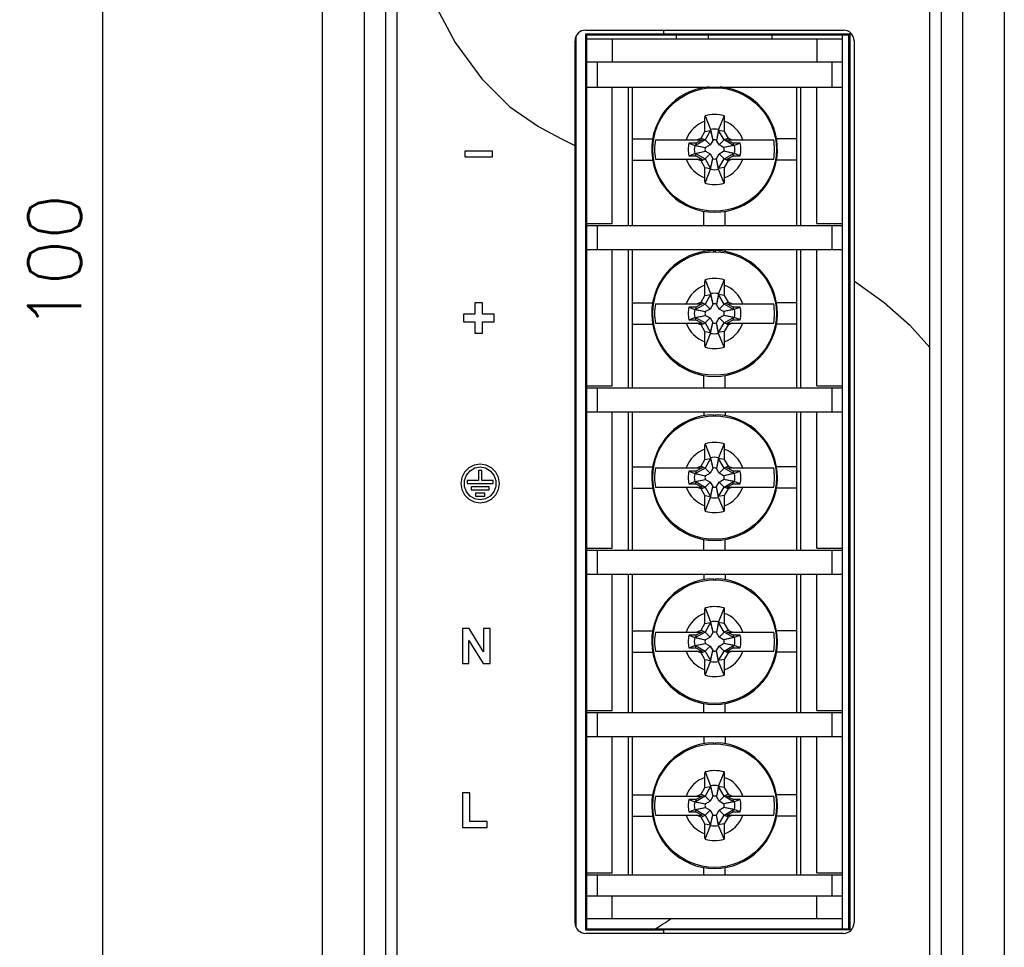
# Model space of a CAD drawing. Header units: millimetres. Extents: x 4204 to 4443, y -6141 to -6027.
# Tile 2 of 9: x 4204 to 4250, y -6109 to -6066. Entities that reach past the tile are written whole.
import ezdxf

# ---------------------------------------------------------------- set-up
doc = ezdxf.new("R2010")
doc.units = ezdxf.units.MM
doc.layers.add('02___PRT_ALL_AXES', color=7, linetype='Continuous')
doc.styles.get("Standard").update_dxf_attribs({"font": 'romans.shx'})
doc.dimstyles.new('1', dxfattribs={"dimtxt": 2.5, "dimasz": 2.5, "dimexe": 1, "dimexo": 1, "dimgap": 1, "dimtad": 1, "dimdec": 1, "dimzin": 1, "dimdsep": 46, "dimtxsty": 'Standard', "dimcen": -0.8, "dimclrt": 256, "dimadec": 0, "dimazin": 0, "dimtm": 1e-09, "dimtfac": 0.5, "dimtdec": 1, "dimtmove": 0, "dimatfit": 3, "dimfxl": 1, "dimlwd": -1, "dimarcsym": 0})

# ---------------------------------------------------------------- blocks, each defined once
blk = doc.blocks.new('*D66')
at = {"color": 0, "lineweight": -2}
for p, q in [((4233.493, -6027.019), (4206.768, -6027.019)), ((4233.493, -6127.004), (4206.768, -6127.004))]:
    blk.add_line(p, q, dxfattribs=at)
at = {"color": 0}
blk.add_line((4207.768, -6029.519), (4207.768, -6124.504), dxfattribs=at)
for points in [[(4207.351, -6029.519), (4208.184, -6029.519), (4207.768, -6027.019)], [(4207.351, -6124.504), (4208.184, -6124.504), (4207.768, -6127.004)]]:
    blk.add_solid(points, dxfattribs=at)
at = {"layer": 'Defpoints', "color": 0}
for p in [(4234.493, -6027.019), (4207.768, -6127.004), (4234.493, -6127.004)]:
    blk.add_point(p, dxfattribs=at)
at = {"insert": (4205.518, -6077.012), "char_height": 2.5, "attachment_point": 5, "rotation": 90}
blk.add_mtext('100', dxfattribs=at)

msp = doc.modelspace()

# ---------------------------------------------------------------- linework, layer by layer
at = {"color": 7, "linetype": 'Continuous'}
for p, q in [((4218.093, -6122.648), (4218.093, -6031.432)), ((4250.093, -6031.351), (4250.093, -6122.592)), ((4220.058, -6122.222), (4220.058, -6031.801)), ((4248.128, -6031.801), (4248.128, -6122.222)), ((4221.043, -6035.352), (4221.043, -6118.672)), ((4221.593, -6118.43), (4221.593, -6035.494)), ((4246.593, -6118.43), (4246.593, -6035.494)), ((4247.138, -6118.672), (4247.138, -6035.352)), ((4230.435, -6066.303), (4230.435, -6108.341)), ((4234.093, -6066.304), (4230.435, -6066.303)), ((4230.435, -6066.303), (4230.455, -6066.313)), ((4234.093, -6066.112), (4234.093, -6066.304)), ((4242.854, -6066.301), (4234.093, -6066.304)), ((4242.854, -6066.301), (4242.793, -6066.332)), ((4242.854, -6108.342), (4242.854, -6066.301)), ((4229.943, -6108.012), (4229.943, -6066.612)), ((4229.988, -6066.445), (4229.988, -6108.206)), ((4230.455, -6066.313), (4230.455, -6066.332)), ((4230.455, -6066.313), (4230.493, -6066.313)), ((4230.493, -6108.312), (4230.493, -6066.332)), ((4230.493, -6066.332), (4242.793, -6066.332)), ((4242.493, -6066.532), (4230.493, -6066.532)), ((4231.693, -6066.532), (4231.693, -6067.592)), ((4234.693, -6066.332), (4234.693, -6066.532)), ((4236.193, -6066.332), (4236.193, -6066.532)), ((4239.193, -6066.532), (4239.193, -6066.332)), ((4241.293, -6066.532), (4241.293, -6067.592)), ((4242.493, -6108.312), (4242.493, -6066.332)), ((4242.793, -6108.312), (4242.793, -6066.332)), ((4243.043, -6066.612), (4243.043, -6108.012)), ((4230.493, -6067.592), (4242.493, -6067.592)), ((4230.993, -6068.782), (4230.993, -6067.592)), ((4241.993, -6067.592), (4241.993, -6068.782)), ((4230.493, -6068.782), (4242.493, -6068.782)), ((4231.693, -6075.182), (4231.693, -6068.782)), ((4232.443, -6068.782), (4232.443, -6075.282)), ((4232.643, -6075.282), (4232.643, -6068.782)), ((4235.993, -6068.782), (4235.993, -6068.805)), ((4236.443, -6068.782), (4236.443, -6068.816)), ((4236.543, -6068.816), (4236.543, -6068.782)), ((4236.993, -6068.782), (4236.993, -6068.805)), ((4240.343, -6068.782), (4240.343, -6075.282)), ((4240.543, -6075.282), (4240.543, -6068.782)), ((4241.293, -6075.182), (4241.293, -6068.782)), ((4236.043, -6070.864), (4236.043, -6070.386)), ((4236.046, -6070.132), (4236.308, -6070.78)), ((4236.94, -6070.132), (4236.678, -6070.78)), ((4236.943, -6070.386), (4236.943, -6070.864)), ((4235.862, -6071.178), (4236.043, -6070.864)), ((4236.043, -6070.864), (4236.308, -6070.817)), ((4236.308, -6070.817), (4236.048, -6071.267)), ((4236.308, -6070.78), (4236.308, -6070.817)), ((4236.308, -6070.78), (4236.405, -6071.27)), ((4236.308, -6070.817), (4236.405, -6071.288)), ((4236.678, -6070.78), (4236.581, -6071.27)), ((4236.678, -6070.817), (4236.581, -6071.288)), ((4236.678, -6070.817), (4236.678, -6070.78)), ((4236.943, -6070.864), (4236.678, -6070.817)), ((4236.938, -6071.267), (4236.678, -6070.817)), ((4236.943, -6070.864), (4237.124, -6071.178)), ((4232.643, -6071.212), (4233.588, -6071.212)), ((4233.715, -6071.262), (4235.912, -6071.262)), ((4236.048, -6071.267), (4235.598, -6071.527)), ((4235.912, -6071.262), (4235.618, -6071.418)), ((4235.645, -6071.262), (4235.862, -6071.178)), ((4235.862, -6071.178), (4236.048, -6071.267)), ((4236.048, -6071.267), (4236.282, -6071.501)), ((4236.405, -6071.288), (4236.282, -6071.501)), ((4236.405, -6071.27), (4236.405, -6071.288)), ((4236.581, -6071.288), (4236.581, -6071.27)), ((4236.704, -6071.501), (4236.581, -6071.288)), ((4236.938, -6071.267), (4236.704, -6071.501)), ((4237.124, -6071.178), (4236.938, -6071.267)), ((4237.388, -6071.527), (4236.938, -6071.267)), ((4237.074, -6071.262), (4239.271, -6071.262)), ((4237.368, -6071.418), (4237.074, -6071.262)), ((4237.124, -6071.178), (4237.34, -6071.262)), ((4240.343, -6071.212), (4239.398, -6071.212)), ((4224.77, -6071.794), (4224.77, -6072.058)), ((4226.075, -6071.794), (4224.77, -6071.794)), ((4226.075, -6072.058), (4226.075, -6071.794)), ((4229.943, -6071.534), (4229.935, -6071.53)), ((4235.618, -6071.418), (4235.291, -6071.418)), ((4235.291, -6071.418), (4235.561, -6071.527)), ((4235.598, -6071.527), (4235.561, -6071.527)), ((4235.561, -6071.527), (4236.052, -6071.624)), ((4235.561, -6071.897), (4236.052, -6071.799)), ((4235.618, -6071.418), (4235.598, -6071.527)), ((4235.598, -6071.527), (4236.069, -6071.624)), ((4235.598, -6071.897), (4236.069, -6071.799)), ((4236.069, -6071.624), (4236.052, -6071.624)), ((4236.052, -6071.799), (4236.069, -6071.799)), ((4236.282, -6071.501), (4236.069, -6071.624)), ((4236.069, -6071.799), (4236.282, -6071.922)), ((4236.917, -6071.624), (4236.704, -6071.501)), ((4236.704, -6071.922), (4236.917, -6071.799)), ((4237.388, -6071.527), (4236.917, -6071.624)), ((4236.934, -6071.624), (4236.917, -6071.624)), ((4236.917, -6071.799), (4236.934, -6071.799)), ((4237.388, -6071.897), (4236.917, -6071.799)), ((4237.425, -6071.527), (4236.934, -6071.624)), ((4237.425, -6071.897), (4236.934, -6071.799)), ((4237.695, -6071.418), (4237.368, -6071.418)), ((4237.368, -6071.418), (4237.388, -6071.527)), ((4237.425, -6071.527), (4237.388, -6071.527)), ((4237.695, -6071.418), (4237.425, -6071.527)), ((4224.77, -6072.058), (4226.075, -6072.058)), ((4232.643, -6072.212), (4233.587, -6072.212)), ((4233.715, -6072.162), (4235.912, -6072.162)), ((4235.291, -6072.006), (4235.561, -6071.897)), ((4235.291, -6072.006), (4235.618, -6072.006)), ((4235.561, -6071.897), (4235.598, -6071.897)), ((4235.618, -6072.006), (4235.598, -6071.897)), ((4235.598, -6071.897), (4236.048, -6072.157)), ((4235.618, -6072.006), (4235.912, -6072.162)), ((4235.862, -6072.246), (4235.645, -6072.162)), ((4235.862, -6072.246), (4236.048, -6072.157)), ((4236.043, -6072.559), (4235.862, -6072.246)), ((4236.048, -6072.157), (4236.282, -6071.922)), ((4236.048, -6072.157), (4236.308, -6072.607)), ((4236.282, -6071.922), (4236.405, -6072.136)), ((4236.308, -6072.607), (4236.405, -6072.136)), ((4236.308, -6072.644), (4236.405, -6072.153)), ((4236.405, -6072.136), (4236.405, -6072.153)), ((4236.581, -6072.136), (4236.704, -6071.922)), ((4236.581, -6072.153), (4236.581, -6072.136)), ((4236.678, -6072.607), (4236.581, -6072.136)), ((4236.678, -6072.644), (4236.581, -6072.153)), ((4236.678, -6072.607), (4236.938, -6072.157)), ((4236.938, -6072.157), (4236.704, -6071.922)), ((4236.938, -6072.157), (4237.388, -6071.897)), ((4237.124, -6072.246), (4236.938, -6072.157)), ((4237.124, -6072.246), (4236.943, -6072.559)), ((4237.074, -6072.162), (4237.368, -6072.006)), ((4237.074, -6072.162), (4239.271, -6072.162)), ((4237.34, -6072.162), (4237.124, -6072.246)), ((4237.368, -6072.006), (4237.388, -6071.897)), ((4237.368, -6072.006), (4237.695, -6072.006)), ((4237.388, -6071.897), (4237.425, -6071.897)), ((4237.695, -6072.006), (4237.425, -6071.897)), ((4240.343, -6072.212), (4239.399, -6072.212)), ((4236.043, -6073.037), (4236.043, -6072.559)), ((4236.043, -6072.559), (4236.308, -6072.607)), ((4236.046, -6073.292), (4236.308, -6072.644)), ((4236.308, -6072.607), (4236.308, -6072.644)), ((4236.943, -6072.559), (4236.678, -6072.607)), ((4236.678, -6072.644), (4236.678, -6072.607)), ((4236.94, -6073.292), (4236.678, -6072.644)), ((4236.943, -6072.559), (4236.943, -6073.037)), ((4235.993, -6075.282), (4235.993, -6074.616)), ((4236.993, -6075.282), (4236.993, -6074.616)), ((4230.493, -6075.182), (4231.693, -6075.182)), ((4230.493, -6075.282), (4242.493, -6075.282)), ((4230.993, -6076.402), (4230.993, -6075.282)), ((4241.293, -6075.182), (4242.493, -6075.182)), ((4241.993, -6075.282), (4241.993, -6076.402)), ((4230.493, -6076.402), (4242.493, -6076.402)), ((4231.693, -6082.802), (4231.693, -6076.402)), ((4232.443, -6076.402), (4232.443, -6082.902)), ((4232.643, -6082.902), (4232.643, -6076.402)), ((4235.993, -6076.402), (4235.993, -6076.505)), ((4236.443, -6076.462), (4236.443, -6076.516)), ((4236.543, -6076.516), (4236.543, -6076.462)), ((4236.993, -6076.402), (4236.993, -6076.505)), ((4240.343, -6076.402), (4240.343, -6082.902)), ((4240.543, -6082.902), (4240.543, -6076.402)), ((4241.293, -6082.802), (4241.293, -6076.402)), ((4236.046, -6077.832), (4236.308, -6078.48)), ((4236.94, -6077.832), (4236.678, -6078.48)), ((4236.043, -6078.564), (4236.043, -6078.086)), ((4236.943, -6078.086), (4236.943, -6078.564)), ((4243.054, -6077.889), (4243.043, -6077.884)), ((4235.862, -6078.878), (4236.043, -6078.564)), ((4236.043, -6078.564), (4236.308, -6078.517)), ((4236.308, -6078.517), (4236.048, -6078.967)), ((4236.308, -6078.48), (4236.308, -6078.517)), ((4236.308, -6078.48), (4236.405, -6078.97)), ((4236.308, -6078.517), (4236.405, -6078.988)), ((4236.678, -6078.48), (4236.581, -6078.97)), ((4236.678, -6078.517), (4236.581, -6078.988)), ((4236.678, -6078.517), (4236.678, -6078.48)), ((4236.943, -6078.564), (4236.678, -6078.517)), ((4236.938, -6078.967), (4236.678, -6078.517)), ((4236.943, -6078.564), (4237.124, -6078.878)), ((4225.247, -6078.907), (4225.247, -6079.441)), ((4225.605, -6078.907), (4225.247, -6078.907)), ((4225.605, -6079.441), (4225.605, -6078.907)), ((4232.643, -6078.912), (4233.588, -6078.912)), ((4233.715, -6078.962), (4235.912, -6078.962)), ((4235.618, -6079.118), (4235.291, -6079.118)), ((4235.291, -6079.118), (4235.561, -6079.227)), ((4235.598, -6079.227), (4235.561, -6079.227)), ((4235.561, -6079.227), (4236.052, -6079.324)), ((4236.048, -6078.967), (4235.598, -6079.227)), ((4235.618, -6079.118), (4235.598, -6079.227)), ((4235.598, -6079.227), (4236.069, -6079.324)), ((4235.912, -6078.962), (4235.618, -6079.118)), ((4235.645, -6078.962), (4235.862, -6078.878)), ((4235.862, -6078.878), (4236.048, -6078.967)), ((4236.048, -6078.967), (4236.282, -6079.201)), ((4236.282, -6079.201), (4236.069, -6079.324)), ((4236.405, -6078.988), (4236.282, -6079.201)), ((4236.405, -6078.97), (4236.405, -6078.988)), ((4236.581, -6078.988), (4236.581, -6078.97)), ((4236.704, -6079.201), (4236.581, -6078.988)), ((4236.938, -6078.967), (4236.704, -6079.201)), ((4236.917, -6079.324), (4236.704, -6079.201)), ((4237.388, -6079.227), (4236.917, -6079.324)), ((4237.425, -6079.227), (4236.934, -6079.324)), ((4237.124, -6078.878), (4236.938, -6078.967)), ((4237.388, -6079.227), (4236.938, -6078.967)), ((4237.074, -6078.962), (4239.271, -6078.962)), ((4237.368, -6079.118), (4237.074, -6078.962)), ((4237.124, -6078.878), (4237.34, -6078.962)), ((4237.695, -6079.118), (4237.368, -6079.118)), ((4237.368, -6079.118), (4237.388, -6079.227)), ((4237.425, -6079.227), (4237.388, -6079.227)), ((4237.695, -6079.118), (4237.425, -6079.227)), ((4240.343, -6078.912), (4239.398, -6078.912)), ((4224.709, -6079.441), (4224.709, -6079.809)), ((4225.247, -6079.441), (4224.709, -6079.441)), ((4226.144, -6079.441), (4225.605, -6079.441)), ((4226.144, -6079.809), (4226.144, -6079.441)), ((4235.291, -6079.706), (4235.561, -6079.597)), ((4235.561, -6079.597), (4236.052, -6079.499)), ((4235.561, -6079.597), (4235.598, -6079.597)), ((4235.598, -6079.597), (4236.069, -6079.499)), ((4235.598, -6079.597), (4236.048, -6079.857)), ((4235.618, -6079.706), (4235.598, -6079.597)), ((4236.048, -6079.857), (4236.282, -6079.622)), ((4236.069, -6079.324), (4236.052, -6079.324)), ((4236.052, -6079.499), (4236.069, -6079.499)), ((4236.069, -6079.499), (4236.282, -6079.622)), ((4236.282, -6079.622), (4236.405, -6079.836)), ((4236.581, -6079.836), (4236.704, -6079.622)), ((4236.704, -6079.622), (4236.917, -6079.499)), ((4236.938, -6079.857), (4236.704, -6079.622)), ((4236.934, -6079.324), (4236.917, -6079.324)), ((4236.917, -6079.499), (4236.934, -6079.499)), ((4237.388, -6079.597), (4236.917, -6079.499)), ((4237.425, -6079.597), (4236.934, -6079.499)), ((4236.938, -6079.857), (4237.388, -6079.597)), ((4237.368, -6079.706), (4237.388, -6079.597)), ((4237.388, -6079.597), (4237.425, -6079.597)), ((4237.695, -6079.706), (4237.425, -6079.597)), ((4224.709, -6079.809), (4225.247, -6079.809)), ((4225.247, -6079.809), (4225.247, -6080.343)), ((4225.605, -6080.343), (4225.605, -6079.809)), ((4225.605, -6079.809), (4226.144, -6079.809)), ((4232.643, -6079.912), (4233.587, -6079.912)), ((4233.715, -6079.862), (4235.912, -6079.862)), ((4235.291, -6079.706), (4235.618, -6079.706)), ((4235.618, -6079.706), (4235.912, -6079.862)), ((4235.862, -6079.946), (4235.645, -6079.862)), ((4235.862, -6079.946), (4236.048, -6079.857)), ((4236.043, -6080.259), (4235.862, -6079.946)), ((4236.048, -6079.857), (4236.308, -6080.307)), ((4236.308, -6080.307), (4236.405, -6079.836)), ((4236.308, -6080.344), (4236.405, -6079.853)), ((4236.405, -6079.836), (4236.405, -6079.853)), ((4236.581, -6079.853), (4236.581, -6079.836)), ((4236.678, -6080.307), (4236.581, -6079.836)), ((4236.678, -6080.344), (4236.581, -6079.853)), ((4236.678, -6080.307), (4236.938, -6079.857)), ((4237.124, -6079.946), (4236.938, -6079.857)), ((4237.124, -6079.946), (4236.943, -6080.259)), ((4237.074, -6079.862), (4237.368, -6079.706)), ((4237.074, -6079.862), (4239.271, -6079.862)), ((4237.34, -6079.862), (4237.124, -6079.946)), ((4237.368, -6079.706), (4237.695, -6079.706)), ((4240.343, -6079.912), (4239.399, -6079.912)), ((4225.247, -6080.343), (4225.605, -6080.343)), ((4236.043, -6080.259), (4236.308, -6080.307)), ((4236.043, -6080.737), (4236.043, -6080.259)), ((4236.046, -6080.992), (4236.308, -6080.344)), ((4236.308, -6080.307), (4236.308, -6080.344)), ((4236.943, -6080.259), (4236.678, -6080.307)), ((4236.678, -6080.344), (4236.678, -6080.307)), ((4236.94, -6080.992), (4236.678, -6080.344)), ((4236.943, -6080.259), (4236.943, -6080.737)), ((4235.993, -6082.902), (4235.993, -6082.316)), ((4236.993, -6082.902), (4236.993, -6082.316)), ((4230.493, -6082.802), (4231.693, -6082.802)), ((4230.493, -6082.902), (4242.493, -6082.902)), ((4230.993, -6084.022), (4230.993, -6082.902)), ((4241.293, -6082.802), (4242.493, -6082.802)), ((4241.993, -6082.902), (4241.993, -6084.022)), ((4230.493, -6084.022), (4242.493, -6084.022)), ((4231.693, -6090.422), (4231.693, -6084.022)), ((4232.443, -6084.022), (4232.443, -6090.522)), ((4232.643, -6090.522), (4232.643, -6084.022)), ((4235.993, -6084.022), (4235.993, -6084.205)), ((4236.443, -6084.162), (4236.443, -6084.216)), ((4236.543, -6084.216), (4236.543, -6084.162)), ((4236.993, -6084.022), (4236.993, -6084.205)), ((4240.343, -6084.022), (4240.343, -6090.522)), ((4240.543, -6090.522), (4240.543, -6084.022)), ((4241.293, -6090.422), (4241.293, -6084.022)), ((4236.046, -6085.532), (4236.308, -6086.18)), ((4236.94, -6085.532), (4236.678, -6086.18)), ((4236.043, -6086.264), (4236.043, -6085.786)), ((4236.943, -6085.786), (4236.943, -6086.264)), ((4232.643, -6086.612), (4233.588, -6086.612)), ((4235.645, -6086.662), (4235.862, -6086.578)), ((4235.862, -6086.578), (4236.043, -6086.264)), ((4235.862, -6086.578), (4236.048, -6086.667)), ((4236.043, -6086.264), (4236.308, -6086.217)), ((4236.308, -6086.217), (4236.048, -6086.667)), ((4236.308, -6086.18), (4236.405, -6086.67)), ((4236.308, -6086.18), (4236.308, -6086.217)), ((4236.308, -6086.217), (4236.405, -6086.688)), ((4236.678, -6086.18), (4236.581, -6086.67)), ((4236.678, -6086.217), (4236.581, -6086.688)), ((4236.678, -6086.217), (4236.678, -6086.18)), ((4236.943, -6086.264), (4236.678, -6086.217)), ((4236.938, -6086.667), (4236.678, -6086.217)), ((4237.124, -6086.578), (4236.938, -6086.667)), ((4236.943, -6086.264), (4237.124, -6086.578)), ((4237.124, -6086.578), (4237.34, -6086.662)), ((4240.343, -6086.612), (4239.398, -6086.612)), ((4225.415, -6086.784), (4225.415, -6087.247)), ((4225.565, -6086.784), (4225.415, -6086.784)), ((4225.565, -6087.247), (4225.565, -6086.784)), ((4233.715, -6086.662), (4235.912, -6086.662)), ((4235.618, -6086.818), (4235.291, -6086.818)), ((4235.291, -6086.818), (4235.561, -6086.927)), ((4235.598, -6086.927), (4235.561, -6086.927)), ((4235.561, -6086.927), (4236.052, -6087.024)), ((4236.048, -6086.667), (4235.598, -6086.927)), ((4235.618, -6086.818), (4235.598, -6086.927)), ((4235.598, -6086.927), (4236.069, -6087.024)), ((4235.912, -6086.662), (4235.618, -6086.818)), ((4236.048, -6086.667), (4236.282, -6086.901)), ((4236.069, -6087.024), (4236.052, -6087.024)), ((4236.282, -6086.901), (4236.069, -6087.024)), ((4236.405, -6086.688), (4236.282, -6086.901)), ((4236.405, -6086.67), (4236.405, -6086.688)), ((4236.581, -6086.688), (4236.581, -6086.67)), ((4236.704, -6086.901), (4236.581, -6086.688)), ((4236.938, -6086.667), (4236.704, -6086.901)), ((4236.917, -6087.024), (4236.704, -6086.901)), ((4237.388, -6086.927), (4236.917, -6087.024)), ((4236.934, -6087.024), (4236.917, -6087.024)), ((4237.425, -6086.927), (4236.934, -6087.024)), ((4237.388, -6086.927), (4236.938, -6086.667)), ((4237.074, -6086.662), (4239.271, -6086.662)), ((4237.368, -6086.818), (4237.074, -6086.662)), ((4237.695, -6086.818), (4237.368, -6086.818)), ((4237.368, -6086.818), (4237.388, -6086.927)), ((4237.425, -6086.927), (4237.388, -6086.927)), ((4237.695, -6086.818), (4237.425, -6086.927)), ((4225.415, -6087.247), (4224.878, -6087.247)), ((4224.878, -6087.247), (4224.878, -6087.396)), ((4224.878, -6087.396), (4226.103, -6087.396)), ((4225.916, -6087.545), (4225.063, -6087.545)), ((4225.063, -6087.545), (4225.063, -6087.693)), ((4226.103, -6087.247), (4225.565, -6087.247)), ((4225.916, -6087.693), (4225.916, -6087.545)), ((4226.103, -6087.396), (4226.103, -6087.247)), ((4233.715, -6087.562), (4235.912, -6087.562)), ((4235.291, -6087.406), (4235.561, -6087.297)), ((4235.291, -6087.406), (4235.618, -6087.406)), ((4235.561, -6087.297), (4236.052, -6087.199)), ((4235.561, -6087.297), (4235.598, -6087.297)), ((4235.598, -6087.297), (4236.069, -6087.199)), ((4235.598, -6087.297), (4236.048, -6087.557)), ((4235.618, -6087.406), (4235.598, -6087.297)), ((4235.618, -6087.406), (4235.912, -6087.562)), ((4235.862, -6087.646), (4235.645, -6087.562)), ((4235.862, -6087.646), (4236.048, -6087.557)), ((4236.048, -6087.557), (4236.282, -6087.322)), ((4236.048, -6087.557), (4236.308, -6088.007)), ((4236.052, -6087.199), (4236.069, -6087.199)), ((4236.069, -6087.199), (4236.282, -6087.322)), ((4236.282, -6087.322), (4236.405, -6087.536)), ((4236.308, -6088.007), (4236.405, -6087.536)), ((4236.308, -6088.044), (4236.405, -6087.553)), ((4236.405, -6087.536), (4236.405, -6087.553)), ((4236.581, -6087.536), (4236.704, -6087.322)), ((4236.678, -6088.007), (4236.581, -6087.536)), ((4236.581, -6087.553), (4236.581, -6087.536)), ((4236.678, -6088.044), (4236.581, -6087.553)), ((4236.678, -6088.007), (4236.938, -6087.557)), ((4236.704, -6087.322), (4236.917, -6087.199)), ((4236.938, -6087.557), (4236.704, -6087.322)), ((4236.917, -6087.199), (4236.934, -6087.199)), ((4237.388, -6087.297), (4236.917, -6087.199)), ((4237.425, -6087.297), (4236.934, -6087.199)), ((4236.938, -6087.557), (4237.388, -6087.297)), ((4237.124, -6087.646), (4236.938, -6087.557)), ((4237.074, -6087.562), (4237.368, -6087.406)), ((4237.074, -6087.562), (4239.271, -6087.562)), ((4237.34, -6087.562), (4237.124, -6087.646)), ((4237.368, -6087.406), (4237.388, -6087.297)), ((4237.368, -6087.406), (4237.695, -6087.406)), ((4237.388, -6087.297), (4237.425, -6087.297)), ((4237.695, -6087.406), (4237.425, -6087.297)), ((4225.063, -6087.693), (4225.916, -6087.693)), ((4225.703, -6087.844), (4225.277, -6087.844)), ((4225.277, -6087.844), (4225.277, -6087.991)), ((4225.277, -6087.991), (4225.703, -6087.991)), ((4225.703, -6087.991), (4225.703, -6087.844)), ((4232.643, -6087.612), (4233.587, -6087.612)), ((4236.043, -6087.959), (4235.862, -6087.646)), ((4236.043, -6087.959), (4236.308, -6088.007)), ((4236.043, -6088.437), (4236.043, -6087.959)), ((4236.308, -6088.007), (4236.308, -6088.044)), ((4236.943, -6087.959), (4236.678, -6088.007)), ((4236.678, -6088.044), (4236.678, -6088.007)), ((4237.124, -6087.646), (4236.943, -6087.959)), ((4236.943, -6087.959), (4236.943, -6088.437)), ((4240.343, -6087.612), (4239.399, -6087.612)), ((4236.046, -6088.692), (4236.308, -6088.044)), ((4236.94, -6088.692), (4236.678, -6088.044)), ((4235.993, -6090.522), (4235.993, -6090.016)), ((4236.993, -6090.522), (4236.993, -6090.016)), ((4230.493, -6090.422), (4231.693, -6090.422)), ((4230.493, -6090.522), (4242.493, -6090.522)), ((4230.993, -6091.642), (4230.993, -6090.522)), ((4241.293, -6090.422), (4242.493, -6090.422)), ((4241.993, -6090.522), (4241.993, -6091.642)), ((4230.493, -6091.642), (4242.493, -6091.642)), ((4231.693, -6098.042), (4231.693, -6091.642)), ((4232.443, -6091.642), (4232.443, -6098.142)), ((4232.643, -6098.142), (4232.643, -6091.642)), ((4235.993, -6091.642), (4235.993, -6091.905)), ((4236.993, -6091.642), (4236.993, -6091.905)), ((4240.343, -6091.642), (4240.343, -6098.142)), ((4240.543, -6098.142), (4240.543, -6091.642)), ((4241.293, -6098.042), (4241.293, -6091.642)), ((4236.443, -6091.862), (4236.443, -6091.916)), ((4236.543, -6091.916), (4236.543, -6091.862)), ((4236.043, -6093.964), (4236.043, -6093.486)), ((4236.046, -6093.232), (4236.308, -6093.88)), ((4236.94, -6093.232), (4236.678, -6093.88)), ((4236.943, -6093.486), (4236.943, -6093.964)), ((4235.862, -6094.278), (4236.043, -6093.964)), ((4236.043, -6093.964), (4236.308, -6093.917)), ((4236.308, -6093.917), (4236.048, -6094.367)), ((4236.308, -6093.88), (4236.405, -6094.37)), ((4236.308, -6093.88), (4236.308, -6093.917)), ((4236.308, -6093.917), (4236.405, -6094.388)), ((4236.678, -6093.88), (4236.581, -6094.37)), ((4236.678, -6093.917), (4236.581, -6094.388)), ((4236.678, -6093.917), (4236.678, -6093.88)), ((4236.943, -6093.964), (4236.678, -6093.917)), ((4236.938, -6094.367), (4236.678, -6093.917)), ((4236.943, -6093.964), (4237.124, -6094.278)), ((4224.978, -6094.196), (4224.655, -6094.196)), ((4224.655, -6094.196), (4224.655, -6095.839)), ((4225.65, -6095.293), (4224.978, -6094.196)), ((4225.958, -6094.196), (4225.65, -6094.196)), ((4225.65, -6094.196), (4225.65, -6095.293)), ((4225.958, -6095.839), (4225.958, -6094.196)), ((4232.643, -6094.312), (4233.588, -6094.312)), ((4233.715, -6094.362), (4235.912, -6094.362)), ((4236.048, -6094.367), (4235.598, -6094.627)), ((4235.912, -6094.362), (4235.618, -6094.518)), ((4235.645, -6094.362), (4235.862, -6094.278)), ((4235.862, -6094.278), (4236.048, -6094.367)), ((4236.048, -6094.367), (4236.282, -6094.601)), ((4236.405, -6094.388), (4236.282, -6094.601)), ((4236.405, -6094.37), (4236.405, -6094.388)), ((4236.581, -6094.388), (4236.581, -6094.37)), ((4236.704, -6094.601), (4236.581, -6094.388)), ((4236.938, -6094.367), (4236.704, -6094.601)), ((4237.124, -6094.278), (4236.938, -6094.367)), ((4237.388, -6094.627), (4236.938, -6094.367)), ((4237.074, -6094.362), (4239.271, -6094.362)), ((4237.368, -6094.518), (4237.074, -6094.362)), ((4237.124, -6094.278), (4237.34, -6094.362)), ((4240.343, -6094.312), (4239.398, -6094.312)), ((4224.963, -6094.768), (4225.625, -6095.839)), ((4224.963, -6095.839), (4224.963, -6094.768)), ((4235.618, -6094.518), (4235.291, -6094.518)), ((4235.291, -6094.518), (4235.561, -6094.627)), ((4235.598, -6094.627), (4235.561, -6094.627)), ((4235.561, -6094.627), (4236.052, -6094.724)), ((4235.561, -6094.997), (4236.052, -6094.899)), ((4235.618, -6094.518), (4235.598, -6094.627)), ((4235.598, -6094.627), (4236.069, -6094.724)), ((4235.598, -6094.997), (4236.069, -6094.899)), ((4236.069, -6094.724), (4236.052, -6094.724)), ((4236.052, -6094.899), (4236.069, -6094.899)), ((4236.282, -6094.601), (4236.069, -6094.724)), ((4236.069, -6094.899), (4236.282, -6095.022)), ((4236.917, -6094.724), (4236.704, -6094.601)), ((4236.704, -6095.022), (4236.917, -6094.899)), ((4237.388, -6094.627), (4236.917, -6094.724)), ((4236.934, -6094.724), (4236.917, -6094.724)), ((4236.917, -6094.899), (4236.934, -6094.899)), ((4237.388, -6094.997), (4236.917, -6094.899)), ((4237.425, -6094.627), (4236.934, -6094.724)), ((4237.425, -6094.997), (4236.934, -6094.899)), ((4237.695, -6094.518), (4237.368, -6094.518)), ((4237.368, -6094.518), (4237.388, -6094.627)), ((4237.425, -6094.627), (4237.388, -6094.627)), ((4237.695, -6094.518), (4237.425, -6094.627)), ((4232.643, -6095.312), (4233.587, -6095.312)), ((4233.715, -6095.262), (4235.912, -6095.262)), ((4235.291, -6095.106), (4235.561, -6094.997)), ((4235.291, -6095.106), (4235.618, -6095.106)), ((4235.561, -6094.997), (4235.598, -6094.997)), ((4235.598, -6094.997), (4236.048, -6095.257)), ((4235.618, -6095.106), (4235.598, -6094.997)), ((4235.618, -6095.106), (4235.912, -6095.262)), ((4235.862, -6095.346), (4235.645, -6095.262)), ((4235.862, -6095.346), (4236.048, -6095.257)), ((4236.043, -6095.659), (4235.862, -6095.346)), ((4236.048, -6095.257), (4236.282, -6095.022)), ((4236.048, -6095.257), (4236.308, -6095.707)), ((4236.282, -6095.022), (4236.405, -6095.236)), ((4236.308, -6095.707), (4236.405, -6095.236)), ((4236.308, -6095.744), (4236.405, -6095.253)), ((4236.405, -6095.236), (4236.405, -6095.253)), ((4236.581, -6095.236), (4236.704, -6095.022)), ((4236.678, -6095.707), (4236.581, -6095.236)), ((4236.581, -6095.253), (4236.581, -6095.236)), ((4236.678, -6095.744), (4236.581, -6095.253)), ((4236.678, -6095.707), (4236.938, -6095.257)), ((4236.938, -6095.257), (4236.704, -6095.022)), ((4236.938, -6095.257), (4237.388, -6094.997)), ((4237.124, -6095.346), (4236.938, -6095.257)), ((4237.124, -6095.346), (4236.943, -6095.659)), ((4237.074, -6095.262), (4237.368, -6095.106)), ((4237.074, -6095.262), (4239.271, -6095.262)), ((4237.34, -6095.262), (4237.124, -6095.346)), ((4237.368, -6095.106), (4237.388, -6094.997)), ((4237.368, -6095.106), (4237.695, -6095.106)), ((4237.388, -6094.997), (4237.425, -6094.997)), ((4237.695, -6095.106), (4237.425, -6094.997)), ((4240.343, -6095.312), (4239.399, -6095.312)), ((4224.655, -6095.839), (4224.963, -6095.839)), ((4225.625, -6095.839), (4225.958, -6095.839)), ((4236.043, -6095.659), (4236.308, -6095.707)), ((4236.043, -6096.137), (4236.043, -6095.659)), ((4236.046, -6096.392), (4236.308, -6095.744)), ((4236.308, -6095.707), (4236.308, -6095.744)), ((4236.943, -6095.659), (4236.678, -6095.707)), ((4236.678, -6095.744), (4236.678, -6095.707)), ((4236.94, -6096.392), (4236.678, -6095.744)), ((4236.943, -6095.659), (4236.943, -6096.137)), ((4235.993, -6098.142), (4235.993, -6097.716)), ((4236.993, -6098.142), (4236.993, -6097.716)), ((4230.493, -6098.042), (4231.693, -6098.042)), ((4230.493, -6098.142), (4242.493, -6098.142)), ((4230.993, -6099.262), (4230.993, -6098.142)), ((4241.293, -6098.042), (4242.493, -6098.042)), ((4241.993, -6098.142), (4241.993, -6099.262)), ((4230.493, -6099.262), (4242.493, -6099.262)), ((4231.693, -6105.662), (4231.693, -6099.262)), ((4232.443, -6099.262), (4232.443, -6105.762)), ((4232.643, -6105.762), (4232.643, -6099.262)), ((4235.993, -6099.262), (4235.993, -6099.605)), ((4236.443, -6099.562), (4236.443, -6099.616)), ((4236.543, -6099.616), (4236.543, -6099.562)), ((4236.993, -6099.262), (4236.993, -6099.605)), ((4240.343, -6099.262), (4240.343, -6105.762)), ((4240.543, -6105.762), (4240.543, -6099.262)), ((4241.293, -6105.662), (4241.293, -6099.262)), ((4236.046, -6100.932), (4236.308, -6101.58)), ((4236.94, -6100.932), (4236.678, -6101.58)), ((4236.043, -6101.664), (4236.043, -6101.186)), ((4236.943, -6101.186), (4236.943, -6101.664)), ((4235.862, -6101.978), (4236.043, -6101.664)), ((4236.043, -6101.664), (4236.308, -6101.617)), ((4236.308, -6101.617), (4236.048, -6102.067)), ((4236.308, -6101.58), (4236.405, -6102.07)), ((4236.308, -6101.58), (4236.308, -6101.617)), ((4236.308, -6101.617), (4236.405, -6102.088)), ((4236.678, -6101.58), (4236.581, -6102.07)), ((4236.678, -6101.617), (4236.581, -6102.088)), ((4236.678, -6101.617), (4236.678, -6101.58)), ((4236.943, -6101.664), (4236.678, -6101.617)), ((4236.938, -6102.067), (4236.678, -6101.617)), ((4236.943, -6101.664), (4237.124, -6101.978)), ((4224.998, -6101.909), (4224.666, -6101.909)), ((4224.666, -6101.909), (4224.666, -6103.538)), ((4224.998, -6103.261), (4224.998, -6101.909)), ((4232.643, -6102.012), (4233.588, -6102.012)), ((4233.715, -6102.062), (4235.912, -6102.062)), ((4235.618, -6102.218), (4235.291, -6102.218)), ((4235.291, -6102.218), (4235.561, -6102.327)), ((4235.598, -6102.327), (4235.561, -6102.327)), ((4235.561, -6102.327), (4236.052, -6102.424)), ((4236.048, -6102.067), (4235.598, -6102.327)), ((4235.618, -6102.218), (4235.598, -6102.327)), ((4235.598, -6102.327), (4236.069, -6102.424)), ((4235.912, -6102.062), (4235.618, -6102.218)), ((4235.645, -6102.062), (4235.862, -6101.978)), ((4235.862, -6101.978), (4236.048, -6102.067)), ((4236.048, -6102.067), (4236.282, -6102.301)), ((4236.282, -6102.301), (4236.069, -6102.424)), ((4236.405, -6102.088), (4236.282, -6102.301)), ((4236.405, -6102.07), (4236.405, -6102.088)), ((4236.581, -6102.088), (4236.581, -6102.07)), ((4236.704, -6102.301), (4236.581, -6102.088)), ((4236.938, -6102.067), (4236.704, -6102.301)), ((4236.917, -6102.424), (4236.704, -6102.301)), ((4237.388, -6102.327), (4236.917, -6102.424)), ((4237.425, -6102.327), (4236.934, -6102.424)), ((4237.124, -6101.978), (4236.938, -6102.067)), ((4237.388, -6102.327), (4236.938, -6102.067)), ((4237.074, -6102.062), (4239.271, -6102.062)), ((4237.368, -6102.218), (4237.074, -6102.062)), ((4237.124, -6101.978), (4237.34, -6102.062)), ((4237.695, -6102.218), (4237.368, -6102.218)), ((4237.368, -6102.218), (4237.388, -6102.327)), ((4237.425, -6102.327), (4237.388, -6102.327)), ((4237.695, -6102.218), (4237.425, -6102.327)), ((4240.343, -6102.012), (4239.398, -6102.012)), ((4235.291, -6102.806), (4235.561, -6102.697)), ((4235.291, -6102.806), (4235.618, -6102.806)), ((4235.561, -6102.697), (4236.052, -6102.599)), ((4235.561, -6102.697), (4235.598, -6102.697)), ((4235.598, -6102.697), (4236.069, -6102.599)), ((4235.598, -6102.697), (4236.048, -6102.957)), ((4235.618, -6102.806), (4235.598, -6102.697)), ((4235.618, -6102.806), (4235.912, -6102.962)), ((4236.048, -6102.957), (4236.282, -6102.722)), ((4236.069, -6102.424), (4236.052, -6102.424)), ((4236.052, -6102.599), (4236.069, -6102.599)), ((4236.069, -6102.599), (4236.282, -6102.722)), ((4236.282, -6102.722), (4236.405, -6102.936)), ((4236.581, -6102.936), (4236.704, -6102.722)), ((4236.704, -6102.722), (4236.917, -6102.599)), ((4236.938, -6102.957), (4236.704, -6102.722)), ((4236.934, -6102.424), (4236.917, -6102.424)), ((4236.917, -6102.599), (4236.934, -6102.599)), ((4237.388, -6102.697), (4236.917, -6102.599)), ((4237.425, -6102.697), (4236.934, -6102.599)), ((4236.938, -6102.957), (4237.388, -6102.697)), ((4237.074, -6102.962), (4237.368, -6102.806)), ((4237.368, -6102.806), (4237.388, -6102.697)), ((4237.368, -6102.806), (4237.695, -6102.806)), ((4237.388, -6102.697), (4237.425, -6102.697)), ((4237.695, -6102.806), (4237.425, -6102.697)), ((4225.822, -6103.261), (4224.998, -6103.261)), ((4225.822, -6103.538), (4225.822, -6103.261)), ((4232.643, -6103.012), (4233.587, -6103.012)), ((4233.715, -6102.962), (4235.912, -6102.962)), ((4235.862, -6103.046), (4235.645, -6102.962)), ((4235.862, -6103.046), (4236.048, -6102.957)), ((4236.043, -6103.359), (4235.862, -6103.046)), ((4236.048, -6102.957), (4236.308, -6103.407)), ((4236.308, -6103.407), (4236.405, -6102.936)), ((4236.308, -6103.444), (4236.405, -6102.953)), ((4236.405, -6102.936), (4236.405, -6102.953)), ((4236.678, -6103.407), (4236.581, -6102.936)), ((4236.581, -6102.953), (4236.581, -6102.936)), ((4236.678, -6103.444), (4236.581, -6102.953)), ((4236.678, -6103.407), (4236.938, -6102.957)), ((4237.124, -6103.046), (4236.938, -6102.957)), ((4237.124, -6103.046), (4236.943, -6103.359)), ((4237.074, -6102.962), (4239.271, -6102.962)), ((4237.34, -6102.962), (4237.124, -6103.046)), ((4240.343, -6103.012), (4239.399, -6103.012)), ((4224.666, -6103.538), (4225.822, -6103.538)), ((4236.043, -6103.359), (4236.308, -6103.407)), ((4236.043, -6103.837), (4236.043, -6103.359)), ((4236.046, -6104.092), (4236.308, -6103.444)), ((4236.308, -6103.407), (4236.308, -6103.444)), ((4236.943, -6103.359), (4236.678, -6103.407)), ((4236.678, -6103.444), (4236.678, -6103.407)), ((4236.94, -6104.092), (4236.678, -6103.444)), ((4236.943, -6103.359), (4236.943, -6103.837)), ((4235.993, -6105.762), (4235.993, -6105.416)), ((4236.993, -6105.762), (4236.993, -6105.416)), ((4230.493, -6105.662), (4231.693, -6105.662)), ((4230.493, -6105.762), (4242.493, -6105.762)), ((4230.993, -6106.752), (4230.993, -6105.762)), ((4241.293, -6105.662), (4242.493, -6105.662)), ((4241.993, -6105.762), (4241.993, -6106.752)), ((4230.493, -6106.752), (4242.493, -6106.752)), ((4231.693, -6107.812), (4231.693, -6106.752)), ((4241.293, -6107.812), (4241.293, -6106.752)), ((4230.493, -6107.812), (4242.493, -6107.812)), ((4230.435, -6108.341), (4230.455, -6108.331)), ((4230.435, -6108.341), (4234.093, -6108.34)), ((4230.455, -6108.312), (4230.455, -6108.331)), ((4242.793, -6108.312), (4230.493, -6108.312)), ((4242.854, -6108.342), (4234.093, -6108.34)), ((4234.093, -6108.34), (4234.093, -6108.512)), ((4242.854, -6108.342), (4242.793, -6108.312)), ((4242.543, -6108.512), (4230.443, -6108.512))]:
    msp.add_line(p, q, dxfattribs=at)
for points in [[(4221.593, -6059.369), (4222.212, -6062.036), (4223.189, -6064.57), (4224.317, -6066.684), (4225.563, -6068.398), (4226.887, -6069.708), (4228.232, -6070.629)], [(4236.043, -6070.386), (4236.044, -6070.255), (4236.046, -6070.132)], [(4236.94, -6070.132), (4236.942, -6070.255), (4236.943, -6070.386)], [(4228.232, -6070.629), (4228.775, -6070.935), (4229.343, -6071.234), (4229.935, -6071.53)], [(4235.291, -6071.418), (4235.275, -6071.49), (4235.264, -6071.564), (4235.257, -6071.638), (4235.255, -6071.712), (4235.257, -6071.786), (4235.264, -6071.86), (4235.275, -6071.933), (4235.291, -6072.006)], [(4237.695, -6072.006), (4237.711, -6071.933), (4237.722, -6071.86), (4237.729, -6071.786), (4237.731, -6071.712), (4237.729, -6071.638), (4237.722, -6071.564), (4237.711, -6071.49), (4237.695, -6071.418)], [(4236.046, -6073.292), (4236.044, -6073.169), (4236.043, -6073.037)], [(4236.943, -6073.037), (4236.942, -6073.169), (4236.94, -6073.292)], [(4236.043, -6078.086), (4236.044, -6077.955), (4236.046, -6077.832)], [(4236.94, -6077.832), (4236.942, -6077.955), (4236.943, -6078.086)], [(4243.054, -6077.889), (4244.46, -6078.902), (4245.641, -6079.943), (4246.593, -6081.006)], [(4235.291, -6079.118), (4235.275, -6079.19), (4235.264, -6079.264), (4235.257, -6079.338), (4235.255, -6079.412), (4235.257, -6079.486), (4235.264, -6079.56), (4235.275, -6079.633), (4235.291, -6079.706)], [(4237.695, -6079.706), (4237.711, -6079.633), (4237.722, -6079.56), (4237.729, -6079.486), (4237.731, -6079.412), (4237.729, -6079.338), (4237.722, -6079.264), (4237.711, -6079.19), (4237.695, -6079.118)], [(4236.046, -6080.992), (4236.044, -6080.869), (4236.043, -6080.737)], [(4236.943, -6080.737), (4236.942, -6080.869), (4236.94, -6080.992)], [(4236.043, -6085.786), (4236.044, -6085.655), (4236.046, -6085.532)], [(4236.94, -6085.532), (4236.942, -6085.655), (4236.943, -6085.786)], [(4225.49, -6086.485), (4225.212, -6086.529), (4224.959, -6086.657), (4224.758, -6086.858), (4224.63, -6087.11), (4224.586, -6087.389), (4224.63, -6087.669), (4224.758, -6087.921), (4224.959, -6088.122), (4225.211, -6088.25), (4225.49, -6088.294)], [(4225.49, -6088.163), (4225.242, -6088.118), (4225.018, -6087.987), (4224.847, -6087.782), (4224.756, -6087.526), (4224.755, -6087.254), (4224.846, -6086.999), (4225.016, -6086.793), (4225.24, -6086.662), (4225.489, -6086.617)], [(4225.489, -6086.617), (4225.738, -6086.661), (4225.962, -6086.792), (4226.133, -6086.998), (4226.224, -6087.253), (4226.224, -6087.525), (4226.133, -6087.781), (4225.962, -6087.987), (4225.739, -6088.118), (4225.49, -6088.163)], [(4225.49, -6088.294), (4225.77, -6088.25), (4226.022, -6088.122), (4226.223, -6087.921), (4226.352, -6087.668), (4226.396, -6087.389), (4226.352, -6087.11), (4226.223, -6086.858), (4226.022, -6086.657), (4225.769, -6086.529), (4225.49, -6086.485)], [(4235.291, -6086.818), (4235.275, -6086.89), (4235.264, -6086.964), (4235.257, -6087.038), (4235.255, -6087.112), (4235.257, -6087.186), (4235.264, -6087.26), (4235.275, -6087.333), (4235.291, -6087.406)], [(4237.695, -6087.406), (4237.711, -6087.333), (4237.722, -6087.26), (4237.729, -6087.186), (4237.731, -6087.112), (4237.729, -6087.038), (4237.722, -6086.964), (4237.711, -6086.89), (4237.695, -6086.818)], [(4236.046, -6088.692), (4236.044, -6088.569), (4236.043, -6088.437)], [(4236.943, -6088.437), (4236.942, -6088.569), (4236.94, -6088.692)], [(4236.043, -6093.486), (4236.044, -6093.355), (4236.046, -6093.232)], [(4236.94, -6093.232), (4236.942, -6093.355), (4236.943, -6093.486)], [(4235.291, -6094.518), (4235.275, -6094.59), (4235.264, -6094.664), (4235.257, -6094.738), (4235.255, -6094.812), (4235.257, -6094.886), (4235.264, -6094.96), (4235.275, -6095.033), (4235.291, -6095.106)], [(4237.695, -6095.106), (4237.711, -6095.033), (4237.722, -6094.96), (4237.729, -6094.886), (4237.731, -6094.812), (4237.729, -6094.738), (4237.722, -6094.664), (4237.711, -6094.59), (4237.695, -6094.518)], [(4236.046, -6096.392), (4236.044, -6096.269), (4236.043, -6096.137)], [(4236.943, -6096.137), (4236.942, -6096.269), (4236.94, -6096.392)], [(4236.043, -6101.186), (4236.044, -6101.055), (4236.046, -6100.932)], [(4236.94, -6100.932), (4236.942, -6101.055), (4236.943, -6101.186)], [(4235.291, -6102.218), (4235.275, -6102.29), (4235.264, -6102.364), (4235.257, -6102.438), (4235.255, -6102.512), (4235.257, -6102.586), (4235.264, -6102.66), (4235.275, -6102.733), (4235.291, -6102.806)], [(4237.695, -6102.806), (4237.711, -6102.733), (4237.722, -6102.66), (4237.729, -6102.586), (4237.731, -6102.512), (4237.729, -6102.438), (4237.722, -6102.364), (4237.711, -6102.29), (4237.695, -6102.218)], [(4236.046, -6104.092), (4236.044, -6103.969), (4236.043, -6103.837)], [(4236.943, -6103.837), (4236.942, -6103.969), (4236.94, -6104.092)]]:
    msp.add_lwpolyline(points, dxfattribs=at)
for centre in [(4236.493, -6071.712), (4236.493, -6079.412), (4236.493, -6087.112), (4236.493, -6094.812), (4236.493, -6102.512)]:
    msp.add_circle(centre, 2.9, dxfattribs=at)
for centre, radius, start, end in [((4236.493, -6071.712), 2.95, 94.9808, 85.0192), ((4236.493, -6071.712), 1.4, 108.7495, 161.2507), ((4236.493, -6071.712), 1.642, 74.2041, 105.7959), ((4236.493, -6071.712), 1.4, 18.7493, 71.2505), ((4236.493, -6071.712), 0.95, 78.7706, 101.2294), ((4236.493, -6071.712), 2.814, 170.7988, 189.2012), ((4236.493, -6071.712), 0.45, 78.7706, 101.2294), ((4236.493, -6071.712), 2.814, 350.7988, 9.2012), ((4236.493, -6071.712), 0.95, 168.7706, 191.2294), ((4236.493, -6071.712), 0.45, 168.7706, 191.2294), ((4236.493, -6071.712), 0.45, 348.7706, 11.2294), ((4236.493, -6071.712), 0.95, 348.7706, 11.2294), ((4236.493, -6071.712), 1.4, 198.7493, 251.2505), ((4236.493, -6071.712), 0.45, 258.7706, 281.2294), ((4236.493, -6071.712), 1.4, 288.7495, 341.2507), ((4236.493, -6071.712), 0.95, 258.7706, 281.2294), ((4236.493, -6071.712), 1.642, 254.2041, 285.7959), ((4236.493, -6079.412), 2.95, 90.9712, 89.0288), ((4236.493, -6079.412), 1.642, 74.2041, 105.7959), ((4236.493, -6079.412), 1.4, 108.7495, 161.2507), ((4236.493, -6079.412), 1.4, 18.7493, 71.2505), ((4236.493, -6079.412), 0.95, 78.7706, 101.2294), ((4236.493, -6079.412), 2.814, 170.7988, 189.2012), ((4236.493, -6079.412), 0.95, 168.7706, 191.2294), ((4236.493, -6079.412), 0.45, 78.7706, 101.2294), ((4236.493, -6079.412), 0.95, 348.7706, 11.2294), ((4236.493, -6079.412), 2.814, 350.7988, 9.2012), ((4236.493, -6079.412), 0.45, 168.7706, 191.2294), ((4236.493, -6079.412), 0.45, 348.7706, 11.2294), ((4236.493, -6079.412), 1.4, 198.7493, 251.2505), ((4236.493, -6079.412), 0.45, 258.7706, 281.2294), ((4236.493, -6079.412), 1.4, 288.7495, 341.2507), ((4236.493, -6079.412), 0.95, 258.7706, 281.2294), ((4236.493, -6079.412), 1.642, 254.2041, 285.7959), ((4236.493, -6087.112), 2.95, 90.9712, 89.0288), ((4236.493, -6087.112), 1.642, 74.2041, 105.7959), ((4236.493, -6087.112), 1.4, 108.7495, 161.2507), ((4236.493, -6087.112), 0.95, 78.7706, 101.2294), ((4236.493, -6087.112), 1.4, 18.7493, 71.2505), ((4236.493, -6087.112), 2.814, 170.7988, 189.2012), ((4236.493, -6087.112), 0.95, 168.7706, 191.2294), ((4236.493, -6087.112), 0.45, 168.7706, 191.2294), ((4236.493, -6087.112), 0.45, 78.7706, 101.2294), ((4236.493, -6087.112), 0.45, 348.7706, 11.2294), ((4236.493, -6087.112), 0.95, 348.7706, 11.2294), ((4236.493, -6087.112), 2.814, 350.7988, 9.2012), ((4236.493, -6087.112), 1.4, 198.7493, 251.2505), ((4236.493, -6087.112), 0.45, 258.7706, 281.2294), ((4236.493, -6087.112), 1.4, 288.7495, 341.2507), ((4236.493, -6087.112), 0.95, 258.7706, 281.2294), ((4236.493, -6087.112), 1.642, 254.2041, 285.7959), ((4236.493, -6094.812), 2.95, 90.9712, 89.0288), ((4236.493, -6094.812), 1.4, 108.7495, 161.2507), ((4236.493, -6094.812), 1.642, 74.2041, 105.7959), ((4236.493, -6094.812), 1.4, 18.7493, 71.2505), ((4236.493, -6094.812), 0.95, 78.7706, 101.2294), ((4236.493, -6094.812), 2.814, 170.7988, 189.2012), ((4236.493, -6094.812), 0.45, 78.7706, 101.2294), ((4236.493, -6094.812), 2.814, 350.7988, 9.2012), ((4236.493, -6094.812), 0.95, 168.7706, 191.2294), ((4236.493, -6094.812), 0.45, 168.7706, 191.2294), ((4236.493, -6094.812), 0.45, 348.7706, 11.2294), ((4236.493, -6094.812), 0.95, 348.7706, 11.2294), ((4236.493, -6094.812), 1.4, 198.7493, 251.2505), ((4236.493, -6094.812), 0.45, 258.7706, 281.2294), ((4236.493, -6094.812), 1.4, 288.7495, 341.2507), ((4236.493, -6094.812), 0.95, 258.7706, 281.2294), ((4236.493, -6094.812), 1.642, 254.2041, 285.7959), ((4236.493, -6102.512), 2.95, 90.9712, 89.0288), ((4236.493, -6102.512), 1.642, 74.2041, 105.7959), ((4236.493, -6102.512), 1.4, 108.7495, 161.2507), ((4236.493, -6102.512), 1.4, 18.7493, 71.2505), ((4236.493, -6102.512), 0.95, 78.7706, 101.2294), ((4236.493, -6102.512), 2.814, 170.7988, 189.2012), ((4236.493, -6102.512), 0.95, 168.7706, 191.2294), ((4236.493, -6102.512), 0.45, 78.7706, 101.2294), ((4236.493, -6102.512), 0.95, 348.7706, 11.2294), ((4236.493, -6102.512), 2.814, 350.7988, 9.2012), ((4236.493, -6102.512), 0.45, 168.7706, 191.2294), ((4236.493, -6102.512), 0.45, 348.7706, 11.2294), ((4236.493, -6102.512), 1.4, 198.7493, 251.2505), ((4236.493, -6102.512), 0.45, 258.7706, 281.2294), ((4236.493, -6102.512), 1.4, 288.7495, 341.2507), ((4236.493, -6102.512), 0.95, 258.7706, 281.2294), ((4236.493, -6102.512), 1.642, 254.2041, 285.7959), ((4229.993, -6101.773), 7.5, 299.275, 306.3136), ((4230.443, -6108.012), 0.5, 180, 270), ((4242.543, -6108.012), 0.5, 270, 0)]:
    msp.add_arc(centre, radius, start, end, dxfattribs=at)
at = {"layer": '02___PRT_ALL_AXES', "color": 7, "linetype": 'Continuous'}
msp.add_line((4230.443, -6066.112), (4242.543, -6066.112), dxfattribs=at)
for centre, start, end in [((4230.443, -6066.612), 90, 180), ((4242.543, -6066.612), 0, 90)]:
    msp.add_arc(centre, 0.5, start, end, dxfattribs=at)

# ---------------------------------------------------------------- dimensions: what is measured, and where the dimension line sits
dim = msp.add_linear_dim(base=(4207.768, -6127.004), p1=(4234.493, -6027.019), p2=(4234.493, -6127.004), angle=90, dimstyle='1', override={"dimzin": 9, "dimpost": '\\X'})
dim.commit()
dim.dimension.update_dxf_attribs({"geometry": '*D66', "text_midpoint": (4205.518, -6077.012)})

doc.saveas('drawing.dxf')
